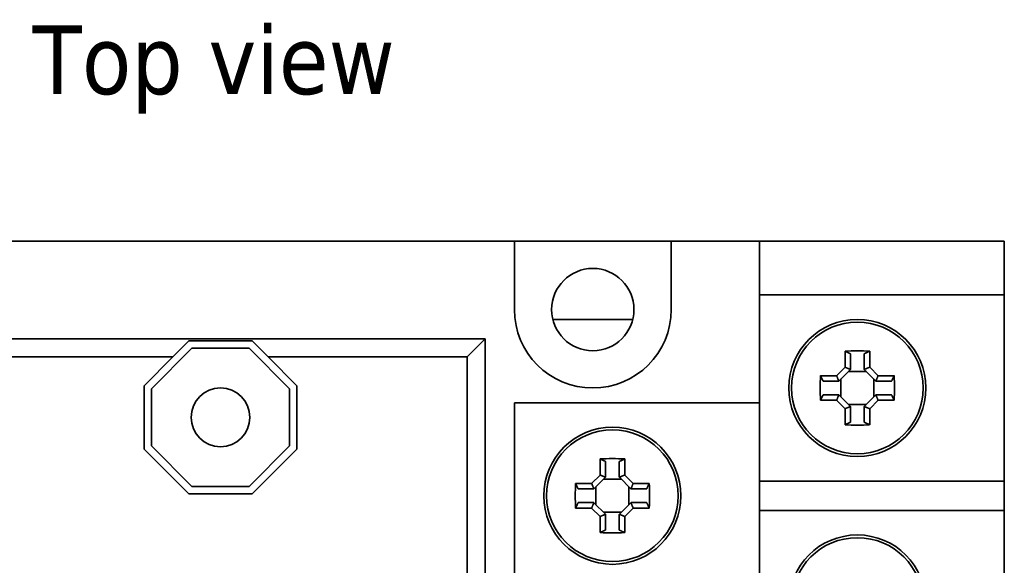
# Model space of a CAD drawing. Header units: millimetres. Extents: x 31 to 174, y 84 to 189.
# Tile 5 of 6: x 61 to 111, y 162 to 189. Entities that reach past the tile are written whole.
import ezdxf

# ---------------------------------------------------------------- set-up
doc = ezdxf.new("R2010")
doc.units = ezdxf.units.MM
doc.layers.add('Symbol (ISO)', color=7, linetype='Continuous', lineweight=25)
doc.layers.add('Visible (ISO)', color=7, linetype='Continuous', lineweight=35)
doc.styles.add('Label Text (ISO)', font='TAHOMA.TTF')

msp = doc.modelspace()

# ---------------------------------------------------------------- linework, layer by layer
at = {"layer": 'Visible (ISO)'}
for p, q in [((45.373, 178.169), (85.873, 178.169)), ((85.873, 174.669), (85.873, 178.169)), ((85.873, 178.169), (93.873, 178.169)), ((93.873, 178.169), (93.873, 174.669)), ((93.873, 178.169), (96.373, 178.169)), ((98.373, 178.169), (96.373, 178.169)), ((98.373, 169.919), (98.373, 178.169)), ((98.373, 178.169), (108.873, 178.169)), ((110.873, 178.169), (108.873, 178.169)), ((110.873, 175.419), (110.873, 178.169)), ((98.373, 175.419), (108.873, 175.419)), ((108.873, 175.419), (110.873, 175.419)), ((110.873, 175.419), (110.873, 165.919)), ((91.913, 174.169), (87.834, 174.169)), ((57.373, 173.169), (84.373, 173.169)), ((68.448, 172.259), (69.258, 173.069)), ((69.258, 173.069), (72.489, 173.069)), ((72.489, 173.069), (73.298, 172.259)), ((84.373, 173.169), (83.463, 172.259)), ((84.373, 173.169), (84.373, 135.169)), ((67.348, 170.629), (69.413, 172.694)), ((69.413, 172.694), (72.333, 172.694)), ((72.333, 172.694), (74.398, 170.629)), ((102.745, 171.728), (102.745, 172.545)), ((103.023, 172.417), (103.023, 171.619)), ((103.723, 171.619), (103.723, 172.417)), ((104.002, 172.545), (104.002, 171.728)), ((68.448, 172.259), (58.283, 172.259)), ((66.973, 170.784), (68.448, 172.259)), ((83.463, 172.259), (73.298, 172.259)), ((73.298, 172.259), (74.773, 170.784)), ((83.463, 136.079), (83.463, 172.259)), ((102.314, 171.297), (102.745, 171.728)), ((103.019, 171.615), (102.427, 171.023)), ((103.833, 171.509), (102.913, 171.509)), ((103.019, 171.615), (103.023, 171.619)), ((103.727, 171.615), (103.723, 171.619)), ((104.319, 171.023), (103.727, 171.615)), ((104.002, 171.728), (104.432, 171.297)), ((101.497, 171.297), (102.314, 171.297)), ((102.423, 171.019), (101.626, 171.019)), ((102.427, 171.023), (102.423, 171.019)), ((102.533, 171.129), (102.533, 170.209)), ((104.213, 170.209), (104.213, 171.129)), ((104.319, 171.023), (104.323, 171.019)), ((105.121, 171.019), (104.323, 171.019)), ((104.432, 171.297), (105.249, 171.297)), ((66.973, 167.553), (66.973, 170.784)), ((67.348, 167.709), (67.348, 170.629)), ((74.398, 170.629), (74.398, 167.709)), ((74.773, 170.784), (74.773, 167.553)), ((85.873, 160.419), (85.873, 169.919)), ((85.873, 169.919), (96.373, 169.919)), ((96.373, 169.919), (98.373, 169.919)), ((98.373, 169.919), (98.373, 160.419)), ((102.314, 170.04), (101.497, 170.04)), ((101.626, 170.319), (102.423, 170.319)), ((102.745, 169.61), (102.314, 170.04)), ((102.427, 170.315), (102.423, 170.319)), ((102.427, 170.315), (103.019, 169.723)), ((103.727, 169.723), (104.319, 170.315)), ((104.432, 170.04), (104.002, 169.61)), ((104.319, 170.315), (104.323, 170.319)), ((104.323, 170.319), (105.121, 170.319)), ((105.249, 170.04), (104.432, 170.04)), ((102.745, 168.793), (102.745, 169.61)), ((102.913, 169.829), (103.833, 169.829)), ((103.019, 169.723), (103.023, 169.719)), ((103.023, 169.719), (103.023, 168.921)), ((103.727, 169.723), (103.723, 169.719)), ((103.723, 168.921), (103.723, 169.719)), ((104.002, 169.61), (104.002, 168.793)), ((69.258, 165.269), (66.973, 167.553)), ((69.413, 165.644), (67.348, 167.709)), ((74.398, 167.709), (72.333, 165.644)), ((74.773, 167.553), (72.489, 165.269)), ((90.245, 166.228), (90.245, 167.045)), ((90.523, 166.917), (90.523, 166.119)), ((91.223, 166.119), (91.223, 166.917)), ((91.502, 167.045), (91.502, 166.228)), ((89.814, 165.797), (90.245, 166.228)), ((90.519, 166.115), (89.927, 165.523)), ((91.333, 166.009), (90.413, 166.009)), ((90.519, 166.115), (90.523, 166.119)), ((91.227, 166.115), (91.223, 166.119)), ((91.819, 165.523), (91.227, 166.115)), ((91.502, 166.228), (91.932, 165.797)), ((108.873, 165.919), (98.373, 165.919)), ((110.873, 165.919), (108.873, 165.919)), ((110.873, 164.419), (110.873, 165.919)), ((72.333, 165.644), (69.413, 165.644)), ((88.997, 165.797), (89.814, 165.797)), ((89.923, 165.519), (89.126, 165.519)), ((89.927, 165.523), (89.923, 165.519)), ((90.033, 165.629), (90.033, 164.709)), ((91.713, 164.709), (91.713, 165.629)), ((91.819, 165.523), (91.823, 165.519)), ((92.621, 165.519), (91.823, 165.519)), ((91.932, 165.797), (92.749, 165.797)), ((72.489, 165.269), (69.258, 165.269)), ((89.126, 164.819), (89.923, 164.819)), ((89.927, 164.815), (89.923, 164.819)), ((91.819, 164.815), (91.823, 164.819)), ((91.823, 164.819), (92.621, 164.819)), ((89.814, 164.54), (88.997, 164.54)), ((90.245, 164.11), (89.814, 164.54)), ((89.927, 164.815), (90.519, 164.223)), ((90.413, 164.329), (91.333, 164.329)), ((91.227, 164.223), (91.819, 164.815)), ((91.932, 164.54), (91.502, 164.11)), ((92.749, 164.54), (91.932, 164.54)), ((98.373, 164.419), (108.873, 164.419)), ((108.873, 164.419), (110.873, 164.419)), ((110.873, 164.419), (110.873, 154.919)), ((90.245, 163.293), (90.245, 164.11)), ((90.519, 164.223), (90.523, 164.219)), ((90.523, 164.219), (90.523, 163.421)), ((91.227, 164.223), (91.223, 164.219)), ((91.223, 163.421), (91.223, 164.219)), ((91.502, 164.11), (91.502, 163.293))]:
    msp.add_line(p, q, dxfattribs=at)
at = {"layer": 'Visible (ISO)', "flags": 128}
for points in [[(102.745, 172.545), (102.757, 172.54), (102.768, 172.534), (102.78, 172.529), (102.792, 172.523), (102.804, 172.518), (102.816, 172.512), (102.827, 172.507), (102.839, 172.501), (102.851, 172.496), (102.862, 172.491), (102.874, 172.485), (102.886, 172.48), (102.897, 172.475), (102.909, 172.469), (102.92, 172.464), (102.932, 172.459), (102.943, 172.453), (102.955, 172.448), (102.966, 172.443), (102.978, 172.438), (102.989, 172.432), (103, 172.427), (103.012, 172.422), (103.023, 172.417)], [(103.723, 172.417), (103.734, 172.422), (103.746, 172.427), (103.757, 172.432), (103.769, 172.438), (103.78, 172.443), (103.791, 172.448), (103.803, 172.453), (103.814, 172.459), (103.826, 172.464), (103.837, 172.469), (103.849, 172.475), (103.861, 172.48), (103.872, 172.485), (103.884, 172.491), (103.895, 172.496), (103.907, 172.501), (103.919, 172.507), (103.931, 172.512), (103.942, 172.518), (103.954, 172.523), (103.966, 172.529), (103.978, 172.534), (103.99, 172.54), (104.002, 172.545)], [(102.745, 171.728), (102.756, 171.723), (102.767, 171.718), (102.779, 171.714), (102.79, 171.709), (102.802, 171.704), (102.813, 171.699), (102.825, 171.695), (102.836, 171.69), (102.848, 171.685), (102.859, 171.68), (102.87, 171.676), (102.882, 171.671), (102.893, 171.666), (102.905, 171.662), (102.916, 171.657), (102.928, 171.652), (102.939, 171.647), (102.951, 171.643), (102.962, 171.638), (102.973, 171.633), (102.985, 171.629), (102.996, 171.624), (103.008, 171.62), (103.019, 171.615)], [(104.002, 171.728), (103.99, 171.723), (103.979, 171.718), (103.967, 171.714), (103.956, 171.709), (103.944, 171.704), (103.933, 171.699), (103.922, 171.695), (103.91, 171.69), (103.899, 171.685), (103.887, 171.68), (103.876, 171.676), (103.864, 171.671), (103.853, 171.666), (103.841, 171.662), (103.83, 171.657), (103.819, 171.652), (103.807, 171.647), (103.796, 171.643), (103.784, 171.638), (103.773, 171.633), (103.761, 171.629), (103.75, 171.624), (103.739, 171.62), (103.727, 171.615)], [(101.626, 171.019), (101.62, 171.03), (101.615, 171.042), (101.61, 171.053), (101.605, 171.064), (101.599, 171.076), (101.594, 171.087), (101.589, 171.099), (101.583, 171.11), (101.578, 171.122), (101.573, 171.133), (101.567, 171.145), (101.562, 171.156), (101.557, 171.168), (101.551, 171.18), (101.546, 171.191), (101.541, 171.203), (101.535, 171.215), (101.53, 171.226), (101.524, 171.238), (101.519, 171.25), (101.513, 171.262), (101.508, 171.274), (101.503, 171.286), (101.497, 171.297)], [(102.314, 171.297), (102.319, 171.286), (102.324, 171.275), (102.328, 171.263), (102.333, 171.252), (102.338, 171.24), (102.343, 171.229), (102.347, 171.217), (102.352, 171.206), (102.357, 171.195), (102.362, 171.183), (102.366, 171.172), (102.371, 171.16), (102.376, 171.149), (102.381, 171.137), (102.385, 171.126), (102.39, 171.114), (102.395, 171.103), (102.399, 171.092), (102.404, 171.08), (102.409, 171.069), (102.413, 171.057), (102.418, 171.046), (102.423, 171.034), (102.427, 171.023)], [(104.432, 171.297), (104.427, 171.286), (104.423, 171.275), (104.418, 171.263), (104.413, 171.252), (104.408, 171.24), (104.404, 171.229), (104.399, 171.217), (104.394, 171.206), (104.389, 171.195), (104.385, 171.183), (104.38, 171.172), (104.375, 171.16), (104.37, 171.149), (104.366, 171.137), (104.361, 171.126), (104.356, 171.114), (104.352, 171.103), (104.347, 171.092), (104.342, 171.08), (104.338, 171.069), (104.333, 171.057), (104.328, 171.046), (104.324, 171.034), (104.319, 171.023)], [(105.249, 171.297), (105.244, 171.286), (105.238, 171.274), (105.233, 171.262), (105.227, 171.25), (105.222, 171.238), (105.216, 171.226), (105.211, 171.215), (105.206, 171.203), (105.2, 171.191), (105.195, 171.18), (105.19, 171.168), (105.184, 171.156), (105.179, 171.145), (105.173, 171.133), (105.168, 171.122), (105.163, 171.11), (105.158, 171.099), (105.152, 171.087), (105.147, 171.076), (105.142, 171.064), (105.136, 171.053), (105.131, 171.042), (105.126, 171.03), (105.121, 171.019)], [(101.497, 170.04), (101.503, 170.052), (101.508, 170.064), (101.513, 170.076), (101.519, 170.088), (101.524, 170.1), (101.53, 170.111), (101.535, 170.123), (101.541, 170.135), (101.546, 170.147), (101.551, 170.158), (101.557, 170.17), (101.562, 170.181), (101.567, 170.193), (101.573, 170.205), (101.578, 170.216), (101.583, 170.228), (101.589, 170.239), (101.594, 170.251), (101.599, 170.262), (101.605, 170.273), (101.61, 170.285), (101.615, 170.296), (101.62, 170.308), (101.626, 170.319)], [(102.314, 170.04), (102.319, 170.052), (102.324, 170.063), (102.328, 170.075), (102.333, 170.086), (102.338, 170.098), (102.343, 170.109), (102.347, 170.12), (102.352, 170.132), (102.357, 170.143), (102.362, 170.155), (102.366, 170.166), (102.371, 170.178), (102.376, 170.189), (102.381, 170.201), (102.385, 170.212), (102.39, 170.223), (102.395, 170.235), (102.399, 170.246), (102.404, 170.258), (102.409, 170.269), (102.413, 170.281), (102.418, 170.292), (102.423, 170.303), (102.427, 170.315)], [(104.432, 170.04), (104.427, 170.052), (104.423, 170.063), (104.418, 170.075), (104.413, 170.086), (104.408, 170.098), (104.404, 170.109), (104.399, 170.12), (104.394, 170.132), (104.389, 170.143), (104.385, 170.155), (104.38, 170.166), (104.375, 170.178), (104.37, 170.189), (104.366, 170.201), (104.361, 170.212), (104.356, 170.223), (104.352, 170.235), (104.347, 170.246), (104.342, 170.258), (104.338, 170.269), (104.333, 170.281), (104.328, 170.292), (104.324, 170.303), (104.319, 170.315)], [(105.121, 170.319), (105.126, 170.308), (105.131, 170.296), (105.136, 170.285), (105.142, 170.273), (105.147, 170.262), (105.152, 170.251), (105.158, 170.239), (105.163, 170.228), (105.168, 170.216), (105.173, 170.205), (105.179, 170.193), (105.184, 170.181), (105.19, 170.17), (105.195, 170.158), (105.2, 170.147), (105.206, 170.135), (105.211, 170.123), (105.216, 170.111), (105.222, 170.1), (105.227, 170.088), (105.233, 170.076), (105.238, 170.064), (105.244, 170.052), (105.249, 170.04)], [(102.745, 169.61), (102.756, 169.615), (102.767, 169.62), (102.779, 169.624), (102.79, 169.629), (102.802, 169.634), (102.813, 169.639), (102.825, 169.643), (102.836, 169.648), (102.848, 169.653), (102.859, 169.657), (102.87, 169.662), (102.882, 169.667), (102.893, 169.672), (102.905, 169.676), (102.916, 169.681), (102.928, 169.686), (102.939, 169.69), (102.951, 169.695), (102.962, 169.7), (102.973, 169.704), (102.985, 169.709), (102.996, 169.714), (103.008, 169.718), (103.019, 169.723)], [(104.002, 169.61), (103.99, 169.615), (103.979, 169.62), (103.967, 169.624), (103.956, 169.629), (103.944, 169.634), (103.933, 169.639), (103.922, 169.643), (103.91, 169.648), (103.899, 169.653), (103.887, 169.657), (103.876, 169.662), (103.864, 169.667), (103.853, 169.672), (103.841, 169.676), (103.83, 169.681), (103.819, 169.686), (103.807, 169.69), (103.796, 169.695), (103.784, 169.7), (103.773, 169.704), (103.761, 169.709), (103.75, 169.714), (103.739, 169.718), (103.727, 169.723)], [(103.023, 168.921), (103.012, 168.916), (103, 168.911), (102.989, 168.906), (102.978, 168.9), (102.966, 168.895), (102.955, 168.89), (102.943, 168.885), (102.932, 168.879), (102.92, 168.874), (102.909, 168.869), (102.897, 168.863), (102.886, 168.858), (102.874, 168.853), (102.862, 168.847), (102.851, 168.842), (102.839, 168.836), (102.827, 168.831), (102.816, 168.826), (102.804, 168.82), (102.792, 168.815), (102.78, 168.809), (102.768, 168.804), (102.757, 168.798), (102.745, 168.793)], [(104.002, 168.793), (103.99, 168.798), (103.978, 168.804), (103.966, 168.809), (103.954, 168.815), (103.942, 168.82), (103.931, 168.826), (103.919, 168.831), (103.907, 168.836), (103.895, 168.842), (103.884, 168.847), (103.872, 168.853), (103.861, 168.858), (103.849, 168.863), (103.837, 168.869), (103.826, 168.874), (103.814, 168.879), (103.803, 168.885), (103.791, 168.89), (103.78, 168.895), (103.769, 168.9), (103.757, 168.906), (103.746, 168.911), (103.734, 168.916), (103.723, 168.921)], [(90.245, 167.045), (90.257, 167.04), (90.268, 167.034), (90.28, 167.029), (90.292, 167.023), (90.304, 167.018), (90.316, 167.012), (90.327, 167.007), (90.339, 167.001), (90.351, 166.996), (90.362, 166.991), (90.374, 166.985), (90.386, 166.98), (90.397, 166.975), (90.409, 166.969), (90.42, 166.964), (90.432, 166.959), (90.443, 166.953), (90.455, 166.948), (90.466, 166.943), (90.478, 166.938), (90.489, 166.932), (90.5, 166.927), (90.512, 166.922), (90.523, 166.917)], [(91.223, 166.917), (91.234, 166.922), (91.246, 166.927), (91.257, 166.932), (91.269, 166.938), (91.28, 166.943), (91.291, 166.948), (91.303, 166.953), (91.314, 166.959), (91.326, 166.964), (91.337, 166.969), (91.349, 166.975), (91.361, 166.98), (91.372, 166.985), (91.384, 166.991), (91.395, 166.996), (91.407, 167.001), (91.419, 167.007), (91.431, 167.012), (91.442, 167.018), (91.454, 167.023), (91.466, 167.029), (91.478, 167.034), (91.49, 167.04), (91.502, 167.045)], [(90.245, 166.228), (90.256, 166.223), (90.267, 166.218), (90.279, 166.214), (90.29, 166.209), (90.302, 166.204), (90.313, 166.199), (90.325, 166.195), (90.336, 166.19), (90.348, 166.185), (90.359, 166.18), (90.37, 166.176), (90.382, 166.171), (90.393, 166.166), (90.405, 166.162), (90.416, 166.157), (90.428, 166.152), (90.439, 166.147), (90.451, 166.143), (90.462, 166.138), (90.473, 166.133), (90.485, 166.129), (90.496, 166.124), (90.508, 166.12), (90.519, 166.115)], [(91.502, 166.228), (91.49, 166.223), (91.479, 166.218), (91.467, 166.214), (91.456, 166.209), (91.444, 166.204), (91.433, 166.199), (91.422, 166.195), (91.41, 166.19), (91.399, 166.185), (91.387, 166.18), (91.376, 166.176), (91.364, 166.171), (91.353, 166.166), (91.341, 166.162), (91.33, 166.157), (91.319, 166.152), (91.307, 166.147), (91.296, 166.143), (91.284, 166.138), (91.273, 166.133), (91.261, 166.129), (91.25, 166.124), (91.239, 166.12), (91.227, 166.115)], [(89.126, 165.519), (89.12, 165.53), (89.115, 165.542), (89.11, 165.553), (89.105, 165.564), (89.099, 165.576), (89.094, 165.587), (89.089, 165.599), (89.083, 165.61), (89.078, 165.622), (89.073, 165.633), (89.067, 165.645), (89.062, 165.656), (89.057, 165.668), (89.051, 165.68), (89.046, 165.691), (89.041, 165.703), (89.035, 165.715), (89.03, 165.726), (89.024, 165.738), (89.019, 165.75), (89.013, 165.762), (89.008, 165.774), (89.003, 165.786), (88.997, 165.797)], [(89.814, 165.797), (89.819, 165.786), (89.824, 165.775), (89.828, 165.763), (89.833, 165.752), (89.838, 165.74), (89.843, 165.729), (89.847, 165.717), (89.852, 165.706), (89.857, 165.695), (89.862, 165.683), (89.866, 165.672), (89.871, 165.66), (89.876, 165.649), (89.881, 165.637), (89.885, 165.626), (89.89, 165.614), (89.895, 165.603), (89.899, 165.592), (89.904, 165.58), (89.909, 165.569), (89.913, 165.557), (89.918, 165.546), (89.923, 165.534), (89.927, 165.523)], [(91.932, 165.797), (91.927, 165.786), (91.923, 165.775), (91.918, 165.763), (91.913, 165.752), (91.908, 165.74), (91.904, 165.729), (91.899, 165.717), (91.894, 165.706), (91.889, 165.695), (91.885, 165.683), (91.88, 165.672), (91.875, 165.66), (91.87, 165.649), (91.866, 165.637), (91.861, 165.626), (91.856, 165.614), (91.852, 165.603), (91.847, 165.592), (91.842, 165.58), (91.838, 165.569), (91.833, 165.557), (91.828, 165.546), (91.824, 165.534), (91.819, 165.523)], [(92.749, 165.797), (92.744, 165.786), (92.738, 165.774), (92.733, 165.762), (92.727, 165.75), (92.722, 165.738), (92.716, 165.726), (92.711, 165.715), (92.706, 165.703), (92.7, 165.691), (92.695, 165.68), (92.69, 165.668), (92.684, 165.656), (92.679, 165.645), (92.673, 165.633), (92.668, 165.622), (92.663, 165.61), (92.658, 165.599), (92.652, 165.587), (92.647, 165.576), (92.642, 165.564), (92.636, 165.553), (92.631, 165.542), (92.626, 165.53), (92.621, 165.519)], [(88.997, 164.54), (89.003, 164.552), (89.008, 164.564), (89.013, 164.576), (89.019, 164.588), (89.024, 164.6), (89.03, 164.611), (89.035, 164.623), (89.041, 164.635), (89.046, 164.647), (89.051, 164.658), (89.057, 164.67), (89.062, 164.681), (89.067, 164.693), (89.073, 164.705), (89.078, 164.716), (89.083, 164.728), (89.089, 164.739), (89.094, 164.751), (89.099, 164.762), (89.105, 164.773), (89.11, 164.785), (89.115, 164.796), (89.12, 164.808), (89.126, 164.819)], [(92.621, 164.819), (92.626, 164.808), (92.631, 164.796), (92.636, 164.785), (92.642, 164.773), (92.647, 164.762), (92.652, 164.751), (92.658, 164.739), (92.663, 164.728), (92.668, 164.716), (92.673, 164.705), (92.679, 164.693), (92.684, 164.681), (92.69, 164.67), (92.695, 164.658), (92.7, 164.647), (92.706, 164.635), (92.711, 164.623), (92.716, 164.611), (92.722, 164.6), (92.727, 164.588), (92.733, 164.576), (92.738, 164.564), (92.744, 164.552), (92.749, 164.54)], [(89.814, 164.54), (89.819, 164.552), (89.824, 164.563), (89.828, 164.575), (89.833, 164.586), (89.838, 164.598), (89.843, 164.609), (89.847, 164.62), (89.852, 164.632), (89.857, 164.643), (89.862, 164.655), (89.866, 164.666), (89.871, 164.678), (89.876, 164.689), (89.881, 164.701), (89.885, 164.712), (89.89, 164.723), (89.895, 164.735), (89.899, 164.746), (89.904, 164.758), (89.909, 164.769), (89.913, 164.781), (89.918, 164.792), (89.923, 164.803), (89.927, 164.815)], [(91.932, 164.54), (91.927, 164.552), (91.923, 164.563), (91.918, 164.575), (91.913, 164.586), (91.908, 164.598), (91.904, 164.609), (91.899, 164.62), (91.894, 164.632), (91.889, 164.643), (91.885, 164.655), (91.88, 164.666), (91.875, 164.678), (91.87, 164.689), (91.866, 164.701), (91.861, 164.712), (91.856, 164.723), (91.852, 164.735), (91.847, 164.746), (91.842, 164.758), (91.838, 164.769), (91.833, 164.781), (91.828, 164.792), (91.824, 164.803), (91.819, 164.815)], [(90.245, 164.11), (90.256, 164.115), (90.267, 164.12), (90.279, 164.124), (90.29, 164.129), (90.302, 164.134), (90.313, 164.139), (90.325, 164.143), (90.336, 164.148), (90.348, 164.153), (90.359, 164.157), (90.37, 164.162), (90.382, 164.167), (90.393, 164.172), (90.405, 164.176), (90.416, 164.181), (90.428, 164.186), (90.439, 164.19), (90.451, 164.195), (90.462, 164.2), (90.473, 164.204), (90.485, 164.209), (90.496, 164.214), (90.508, 164.218), (90.519, 164.223)], [(91.502, 164.11), (91.49, 164.115), (91.479, 164.12), (91.467, 164.124), (91.456, 164.129), (91.444, 164.134), (91.433, 164.139), (91.422, 164.143), (91.41, 164.148), (91.399, 164.153), (91.387, 164.157), (91.376, 164.162), (91.364, 164.167), (91.353, 164.172), (91.341, 164.176), (91.33, 164.181), (91.319, 164.186), (91.307, 164.19), (91.296, 164.195), (91.284, 164.2), (91.273, 164.204), (91.261, 164.209), (91.25, 164.214), (91.239, 164.218), (91.227, 164.223)], [(90.523, 163.421), (90.512, 163.416), (90.5, 163.411), (90.489, 163.406), (90.478, 163.4), (90.466, 163.395), (90.455, 163.39), (90.443, 163.385), (90.432, 163.379), (90.42, 163.374), (90.409, 163.369), (90.397, 163.363), (90.386, 163.358), (90.374, 163.353), (90.362, 163.347), (90.351, 163.342), (90.339, 163.336), (90.327, 163.331), (90.316, 163.326), (90.304, 163.32), (90.292, 163.315), (90.28, 163.309), (90.268, 163.304), (90.257, 163.298), (90.245, 163.293)], [(91.502, 163.293), (91.49, 163.298), (91.478, 163.304), (91.466, 163.309), (91.454, 163.315), (91.442, 163.32), (91.431, 163.326), (91.419, 163.331), (91.407, 163.336), (91.395, 163.342), (91.384, 163.347), (91.372, 163.353), (91.361, 163.358), (91.349, 163.363), (91.337, 163.369), (91.326, 163.374), (91.314, 163.379), (91.303, 163.385), (91.291, 163.39), (91.28, 163.395), (91.269, 163.4), (91.257, 163.406), (91.246, 163.411), (91.234, 163.416), (91.223, 163.421)]]:
    msp.add_lwpolyline(points, dxfattribs=at)
at = {"layer": 'Visible (ISO)'}
for centre, radius in [((89.873, 174.669), 2.1), ((103.373, 170.669), 3.5), ((103.373, 170.669), 3.36), ((70.873, 169.169), 1.5), ((90.873, 165.169), 3.5), ((90.873, 165.169), 3.36), ((103.373, 159.669), 3.5), ((103.373, 159.669), 3.36)]:
    msp.add_circle(centre, radius, dxfattribs=at)
msp.add_arc((89.873, 174.669), 4, 180, 0, dxfattribs=at)
for centre, major_axis in [((103.373, 169.978), (-5.176, 0)), ((104.064, 170.669), (0, -5.176)), ((102.682, 170.669), (0, 5.176)), ((103.373, 171.36), (5.176, 0)), ((90.873, 164.478), (-5.176, 0)), ((91.564, 165.169), (0, -5.176)), ((90.182, 165.169), (0, 5.176)), ((90.873, 165.86), (5.176, 0))]:
    msp.add_ellipse(centre, major_axis=major_axis, ratio=0.499722, start_param=4.590662, end_param=4.834116, dxfattribs=at)

# ---------------------------------------------------------------- texts
at = {"layer": 'Symbol (ISO)', "insert": (61.277, 184.669), "char_height": 3.5, "attachment_point": 7, "style": 'Label Text (ISO)'}
msp.add_mtext('Top view', dxfattribs=at)

doc.saveas('drawing.dxf')
